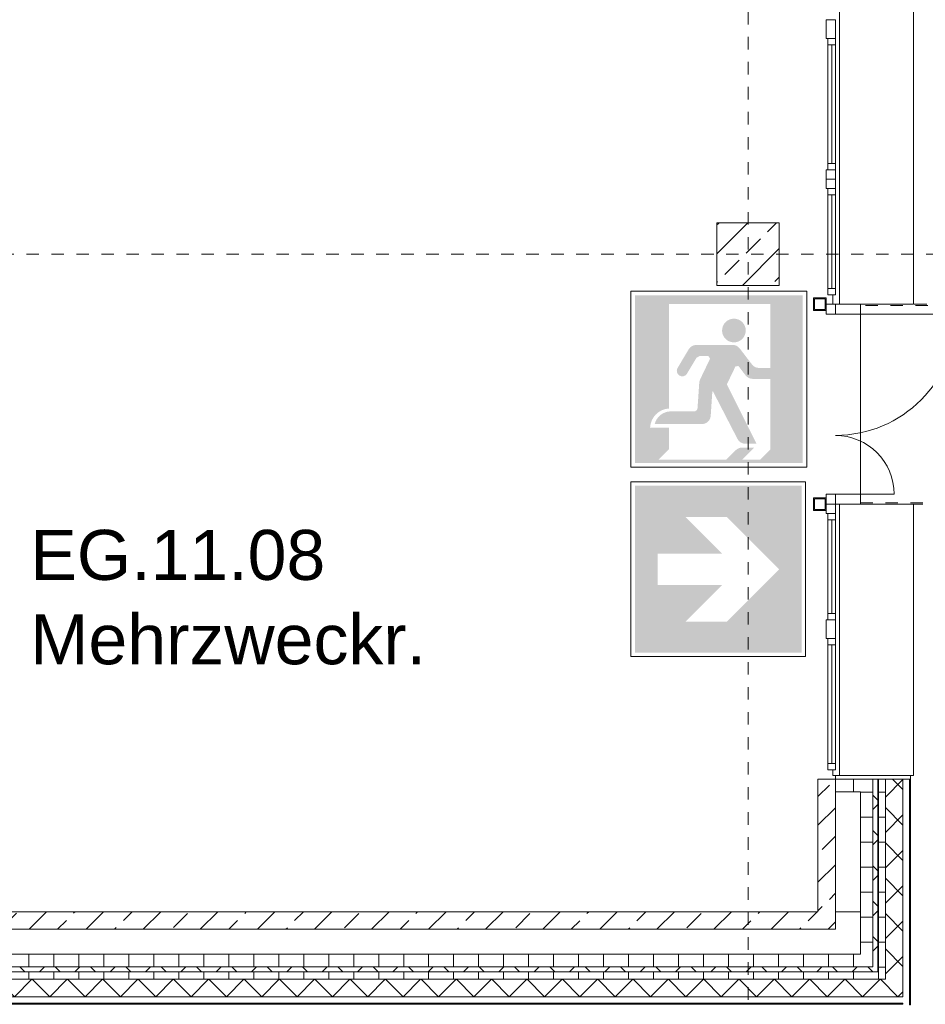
# Model space of a CAD drawing. Header units: metres. Extents: x -54 to 119, y -77 to 33.
# Tile 41 of 138: x 76.13 to 83.38, y -55.5 to -47.62. Entities that reach past the tile are written whole.
import ezdxf

# ---------------------------------------------------------------- set-up
doc = ezdxf.new("R2010")
doc.units = ezdxf.units.M
doc.linetypes.add('Rasterlinie', pattern=[0.019, 0.01, -0.003, 0.003, -0.003])
doc.linetypes.add('Verdeckt', pattern=[0.003, 0.002, -0.001])
for name, color, linetype, lineweight in [('A_Allgemeine Beschriftungen', 7, 'Continuous', 9), ('A_Fassadenelemente', 7, 'Continuous', 9), ('A_Fassadenpfosten', 7, 'Continuous', 9), ('A_Fenster', 7, 'Continuous', 9), ('A_Geschossdecken', 7, 'Continuous', 9), ('A_Importierte Elemente in Familien', 7, 'Continuous', 9), ('A_Raster', 7, 'Continuous', 9), ('A_Räume_Beschriftung', 7, 'Continuous', 9), ('A_Tragwerksstützen', 7, 'Continuous', 9), ('A_Tragwerksstützen_Stahlbeton', 7, 'Continuous', 18), ('A_Treppen', 7, 'Continuous', 9), ('A_Türen', 7, 'Continuous', 9), ('A_Wände', 7, 'Continuous', 9), ('A_Wände_Schraffur', 7, 'Continuous', 18)]:
    doc.layers.add(name, color=color, linetype=linetype, lineweight=lineweight)
doc.styles.add('Arial_B', font='txt', dxfattribs={"height": 0.3999999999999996})
pattern_1 = [(45, (0, 0), (-0.2283954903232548, 0.2283954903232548), []), (45, (0.228, 0), (-0.2283954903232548, 0.2283954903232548), [0.161, -0.081])]
pattern_2 = [(0, (0, 0), (0, 0.2), []), (90, (0, 0), (-0.2, 1.224646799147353e-17), [])]
pattern_3 = [(45, (0, 0), (-0.1414213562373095, 0.1414213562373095), []), (135, (0, 0), (-0.1414213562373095, -0.1414213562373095), [])]

# ---------------------------------------------------------------- blocks, each defined once
blk = doc.blocks.new('STB Stütze - rechteckig - STB 50 x 50-V51-BS_Übersicht_EG_BRANDSCHUTZ')
at = {"layer": 'A_Tragwerksstützen'}
h = blk.add_hatch(dxfattribs=at)
h.set_pattern_fill('FP_71', color=256, style=0, pattern_type=2)
h.set_pattern_definition([(45, (-81.956, 49.497), (-0.2283954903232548, 0.2283954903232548), []), (45, (-81.72800000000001, 49.497), (-0.2283954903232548, 0.2283954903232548), [0.161, -0.081])])
h.paths.add_polyline_path([(0.2500000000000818, -0.2500000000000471), (0.2500000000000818, 0.2499999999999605), (-0.2499999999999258, 0.2499999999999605), (-0.2499999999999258, -0.2500000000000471)], flags=0)
at = {"layer": 'A_Tragwerksstützen_Stahlbeton'}
for p, q in [((0.2499999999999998, 0.2499999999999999), (-0.2500000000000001, 0.2499999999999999)), ((-0.2500000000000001, 0.2499999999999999), (-0.2500000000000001, -0.2499999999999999)), ((0.2499999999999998, -0.2499999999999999), (0.2499999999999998, 0.2499999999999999)), ((-0.2500000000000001, -0.2499999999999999), (0.2499999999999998, -0.2499999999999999))]:
    blk.add_line(p, q, dxfattribs=at)
blk = doc.blocks.new('Systemelement - GSH_Fassadenelement_132-132-132-6511480-BS_Übersicht_EG_BRANDSCHUTZ')
at = {"layer": 'A_Fassadenelemente'}
for p, q in [((-0.302000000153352, -0.052), (0.302000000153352, -0.052)), ((-0.302000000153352, -0.06), (-0.302000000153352, -0.052)), ((0.302000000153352, -0.06), (-0.302000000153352, -0.06)), ((0.302000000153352, -0.06), (0.302000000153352, -0.052))]:
    blk.add_line(p, q, dxfattribs=at)
blk = doc.blocks.new('Systemelement - GSH_Fassadenelement_132-132-132-6511472-BS_Übersicht_EG_BRANDSCHUTZ')
at = {"layer": 'A_Fassadenelemente'}
for p, q in [((-0.3259999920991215, 0.06), (0.3259999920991, 0.06)), ((-0.3259999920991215, 0.052), (-0.3259999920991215, 0.06)), ((0.3259999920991, 0.052), (-0.3259999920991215, 0.052)), ((0.3259999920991, 0.052), (0.3259999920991, 0.06))]:
    blk.add_line(p, q, dxfattribs=at)
blk = doc.blocks.new('Systemelement - GSH_Fassadenelement_132-132-132-6511474-BS_Übersicht_EG_BRANDSCHUTZ')
at = {"layer": 'A_Fassadenelemente'}
for p, q in [((-0.6000000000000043, 0.06), (0.5999999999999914, 0.06)), ((-0.6000000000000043, 0.052), (-0.6000000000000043, 0.06)), ((0.5999999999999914, 0.052), (-0.6000000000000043, 0.052)), ((0.5999999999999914, 0.052), (0.5999999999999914, 0.06))]:
    blk.add_line(p, q, dxfattribs=at)
blk = doc.blocks.new('Systemelement - GSH_Fassadenelement_132-132-132-6636848-BS_Übersicht_EG_BRANDSCHUTZ')
at = {"layer": 'A_Fassadenelemente'}
for p, q in [((-0.5999999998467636, -0.052), (0.5999999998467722, -0.052)), ((-0.5999999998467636, -0.06), (-0.5999999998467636, -0.052)), ((0.5999999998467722, -0.06), (-0.5999999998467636, -0.06)), ((0.5999999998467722, -0.06), (0.5999999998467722, -0.052))]:
    blk.add_line(p, q, dxfattribs=at)
blk = doc.blocks.new('Fensterbank1 - Fensterbank-6073046-BS_Übersicht_EG_BRANDSCHUTZ')
at = {"layer": 'A_Fenster'}
for p, q in [((82.68691335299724, -44.12696157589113), (82.68691335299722, -49.8969615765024)), ((83.27998251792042, -49.89696157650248), (83.27998251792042, -44.12696157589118)), ((82.63600751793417, -49.82196157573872), (82.63600751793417, -49.8969615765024)), ((82.68691335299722, -49.8969615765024), (82.65600751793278, -49.8969615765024)), ((83.27559186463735, -49.8969615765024), (82.68691335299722, -49.8969615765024)), ((83.2799825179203, -49.8969615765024), (83.27559186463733, -49.8969615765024)), ((82.65600751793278, -51.49696157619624), (82.68691335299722, -51.49696157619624)), ((82.68691335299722, -51.49696157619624), (83.27559186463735, -51.49696157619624)), ((82.68691335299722, -51.49696157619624), (82.68691335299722, -53.66696157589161)), ((83.27559186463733, -51.49696157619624), (83.2799825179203, -51.49696157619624)), ((83.27998251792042, -53.66696157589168), (83.27998251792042, -51.49696157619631)), ((82.63600751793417, -53.62196157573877), (82.63600751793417, -53.66696157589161)), ((82.656007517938, -53.66696157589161), (82.63600751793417, -53.66696157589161)), ((83.27559186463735, -53.66696157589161), (83.25600751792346, -53.66696157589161)), ((83.2799825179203, -53.66696157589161), (83.27559186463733, -53.66696157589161))]:
    blk.add_line(p, q, dxfattribs=at)
blk = doc.blocks.new('Metal_Verkleidung - Metal_Verkleidung-6154593-BS_Übersicht_EG_BRANDSCHUTZ')
at = {"layer": 'A_Wände', "lineweight": 18}
for p, q in [((82.65600751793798, -53.66696157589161), (83.25600751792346, -53.66696157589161)), ((82.65600751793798, -53.69696157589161), (82.65600751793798, -53.66696157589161)), ((83.25600751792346, -53.69696157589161), (82.65600751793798, -53.69696157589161)), ((83.25600751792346, -53.69696157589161), (83.25600751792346, -53.66696157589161))]:
    blk.add_line(p, q, dxfattribs=at)
blk = doc.blocks.new('GSH_Fassade_Fenster_1flg - GSH_Fassade_Fenster_1flg-6402572-BS_Übersicht_EG_BRANDSCHUTZ')
at = {"layer": 'A_Fassadenelemente'}
for p, q in [((-0.5249999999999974, 0.01500000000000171), (-0.475000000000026, 0.01500000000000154)), ((-0.5249999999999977, -0.04499999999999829), (-0.5249999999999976, 0.01500000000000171)), ((-0.475000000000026, 0.01500000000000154), (0.4749999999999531, 0.01499999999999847)), ((-0.4750000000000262, -0.04499999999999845), (-0.475000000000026, 0.01500000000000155)), ((0.5249999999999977, 0.01499999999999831), (0.4749999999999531, 0.01499999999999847)), ((0.474999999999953, -0.04500000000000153), (0.4749999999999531, 0.01499999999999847)), ((0.5249999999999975, -0.04500000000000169), (0.5249999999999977, 0.01499999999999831)), ((-0.5249999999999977, -0.04499999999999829), (-0.4750000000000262, -0.04499999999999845)), ((0.4749999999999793, -0.01499999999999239), (-0.4750000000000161, -0.01499999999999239)), ((0.474999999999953, -0.04500000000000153), (-0.4750000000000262, -0.04499999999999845)), ((0.5249999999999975, -0.04500000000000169), (0.474999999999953, -0.04500000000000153))]:
    blk.add_line(p, q, dxfattribs=at)
blk = doc.blocks.new('Pfosten rechteckig - 150x75-5520198-BS_Übersicht_EG_BRANDSCHUTZ')
at = {"layer": 'A_Fassadenpfosten'}
for p, q in [((0.07499999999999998, 0.06), (-0.07499999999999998, 0.06)), ((-0.07499999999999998, 0.06), (-0.07499999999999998, -0.01499999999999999)), ((0.07499999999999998, 0.06), (0.07499999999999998, -0.01499999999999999)), ((-0.07499999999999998, -0.01499999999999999), (0.07499999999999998, -0.01499999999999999))]:
    blk.add_line(p, q, dxfattribs=at)
blk = doc.blocks.new('GSH_Fassade_Fenster_1flg - GSH_Fassade_Fenster_1flg-6402585-BS_Übersicht_EG_BRANDSCHUTZ')
at = {"layer": 'A_Fassadenelemente'}
for p, q in [((-0.4249999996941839, 0.01500000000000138), (-0.3749999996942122, 0.01500000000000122)), ((-0.4249999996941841, -0.04499999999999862), (-0.4249999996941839, 0.01500000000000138)), ((-0.3749999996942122, 0.01500000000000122), (0.3749999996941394, 0.01499999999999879)), ((-0.3749999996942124, -0.04499999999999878), (-0.3749999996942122, 0.01500000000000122)), ((0.4249999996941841, 0.01499999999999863), (0.3749999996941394, 0.01499999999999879)), ((0.3749999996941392, -0.04500000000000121), (0.3749999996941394, 0.01499999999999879)), ((0.4249999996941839, -0.04500000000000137), (0.4249999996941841, 0.01499999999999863)), ((-0.4249999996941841, -0.04499999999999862), (-0.3749999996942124, -0.04499999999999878)), ((0.3749999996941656, -0.01499999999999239), (-0.3749999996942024, -0.01499999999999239)), ((0.3749999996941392, -0.04500000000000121), (-0.3749999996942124, -0.04499999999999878)), ((0.4249999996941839, -0.04500000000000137), (0.3749999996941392, -0.04500000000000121))]:
    blk.add_line(p, q, dxfattribs=at)
blk = doc.blocks.new('Pfosten rechteckig - 75x75_Recht-6402573-BS_Übersicht_EG_BRANDSCHUTZ')
at = {"layer": 'A_Fassadenpfosten'}
for p, q in [((-0.05, 0.06), (-0.07499999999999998, 0.06)), ((-0.07499999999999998, 0.06), (-0.07499999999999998, -0.01499999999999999)), ((-0.07499999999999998, -0.01499999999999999), (0, -0.01499999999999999))]:
    blk.add_line(p, q, dxfattribs=at)
blk = doc.blocks.new('Pfosten rechteckig - 75x75_Recht-5520358-BS_Übersicht_EG_BRANDSCHUTZ')
at = {"layer": 'A_Fassadenpfosten'}
for p, q in [((0, 0.06), (-0.07499999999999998, 0.06)), ((-0.07499999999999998, 0.06), (-0.07499999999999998, -0.01499999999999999)), ((0, 0.06), (0, -0.01499999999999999)), ((-0.07499999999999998, -0.01499999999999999), (0, -0.01499999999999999))]:
    blk.add_line(p, q, dxfattribs=at)
blk = doc.blocks.new('Pfosten rechteckig - 75x75_Links-5520361-BS_Übersicht_EG_BRANDSCHUTZ')
at = {"layer": 'A_Fassadenpfosten'}
for p, q in [((0, 0.06), (-0.07499999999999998, 0.06)), ((-0.07499999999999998, 0.06), (-0.07499999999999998, -0.01499999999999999)), ((0, 0.06), (0, -0.01499999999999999)), ((-0.07499999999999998, -0.01499999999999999), (0, -0.01499999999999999))]:
    blk.add_line(p, q, dxfattribs=at)
blk = doc.blocks.new('GSH_Fassade_Tuer_2flg - A_SL_Glass_Blau-6558221-BS_Übersicht_EG_BRANDSCHUTZ')
at = {"layer": 'A_Türen'}
for p, q in [((-0.7199999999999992, 0.06000000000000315), (-0.8, 0.06000000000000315)), ((-0.8, 0.06000000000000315), (-0.8, -0.014999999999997)), ((-0.7199999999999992, -0.014999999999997), (-0.7199999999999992, 0.06000000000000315)), ((0.8000000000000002, 0.06000000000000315), (0.7200000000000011, 0.06000000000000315)), ((0.7200000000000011, 0.06000000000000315), (0.7200000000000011, -0.014999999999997)), ((0.8000000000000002, -0.014999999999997), (0.8000000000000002, 0.06000000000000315)), ((-0.8, -0.014999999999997), (-0.7199999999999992, -0.014999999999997)), ((-0.7199999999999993, -0.01499999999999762), (-0.7199999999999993, -0.4847563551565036)), ((0.7200000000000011, -0.014999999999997), (0.8000000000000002, -0.014999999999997)), ((0.7200000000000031, -0.01500000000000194), (0.7200000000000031, -0.984756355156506))]:
    blk.add_line(p, q, dxfattribs=at)
for centre, radius, start, end in [((-0.7199999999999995, -0.01499999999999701), 0.4697563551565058, 270, 359.9999999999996), ((0.7200000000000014, -0.01499999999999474), 0.9697563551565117, 180.0000000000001, 269.9999999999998)]:
    blk.add_arc(centre, radius, start, end, dxfattribs=at)
blk = doc.blocks.new('SHS Stütze _EN 10219-2_ - SHS 100 x 8-6617283-BS_Übersicht_EG_BRANDSCHUTZ')
at = {"layer": 'A_Tragwerksstützen'}
h = blk.add_hatch(dxfattribs=at)
h.set_pattern_fill('FP_151', color=256, style=0, pattern_type=2)
h.set_pattern_definition([(135, (-51.497, -82.531), (-0.5027529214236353, -0.5027529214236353), []), (135, (-52.25899999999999, -82.531), (-0.5027529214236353, -0.5027529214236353), [])])
h.paths.add_polyline_path([(0.05000000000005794, 0.05000000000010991), (-0.04999999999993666, 0.05000000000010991), (-0.04999999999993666, -0.049999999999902), (0.05000000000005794, -0.049999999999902)], flags=0)
h.paths.add_polyline_path([(0.04200000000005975, 0.04200000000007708), (0.04200000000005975, -0.04199999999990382), (-0.04199999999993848, -0.04199999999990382), (-0.04199999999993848, 0.04200000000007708), (0.02999999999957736, 0.04200000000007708)], flags=0)
for p, q in [((-0.05000000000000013, 0.05000000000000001), (-0.05000000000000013, -0.04999999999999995)), ((-0.04199999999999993, -0.04199999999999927), (-0.04199999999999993, 0.04200000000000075)), ((-0.04199999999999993, 0.04200000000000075), (0.04200000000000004, 0.04200000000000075)), ((0.04999999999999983, 0.05000000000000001), (-1.522781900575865e-16, 0.05000000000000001)), ((0.04200000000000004, 0.04200000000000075), (0.04200000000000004, -0.04199999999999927)), ((0.04999999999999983, -0.04999999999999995), (0.04999999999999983, 0.05000000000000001)), ((-0.05000000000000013, -0.04999999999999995), (0.04999999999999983, -0.04999999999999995)), ((0.04200000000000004, -0.04199999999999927), (-0.04199999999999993, -0.04199999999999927))]:
    blk.add_line(p, q, dxfattribs=at)
blk = doc.blocks.new('SHS Stütze _EN 10219-2_ - SHS 100 x 8-6617281-BS_Übersicht_EG_BRANDSCHUTZ')
at = {"layer": 'A_Tragwerksstützen'}
for p, q in [((-0.05000000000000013, 0.04999999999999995), (0.04999999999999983, 0.04999999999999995)), ((-0.05000000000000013, -0.05000000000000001), (-0.05000000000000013, 0.04999999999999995)), ((-0.04199999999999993, 0.04199999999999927), (-0.04199999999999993, -0.04200000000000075)), ((0.04200000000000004, 0.04199999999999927), (-0.04199999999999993, 0.04199999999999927)), ((0.04200000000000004, -0.04200000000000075), (0.04200000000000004, 0.04199999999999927)), ((0.04999999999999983, 0.04999999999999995), (0.04999999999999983, -0.05000000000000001)), ((-0.04199999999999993, -0.04200000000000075), (0.04200000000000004, -0.04200000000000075)), ((0.04999999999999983, -0.05000000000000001), (-3.403417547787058e-14, -0.05000000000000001))]:
    blk.add_line(p, q, dxfattribs=at)
blk = doc.blocks.new('Sammelstelle_Symbol - Sammelstelle_Symbol-7037390-BS_Übersicht_EG_BRANDSCHUTZ')
at = {"layer": 'A_Importierte Elemente in Familien'}
h = blk.add_hatch(color=256, dxfattribs=at)
edge = h.paths.add_edge_path(flags=0)
edge.add_line((-0.002012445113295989, 0.002949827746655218), (-0.002012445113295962, -0.001222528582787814))
edge.add_arc((-0.001967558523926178, -0.002027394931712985), 0.0008061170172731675, 93.19202166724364, 177.1169329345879)
edge.add_line((-0.002772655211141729, -0.001986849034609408), (-0.003378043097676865, -0.001986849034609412))
edge.add_line((-0.003378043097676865, -0.001986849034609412), (-0.003378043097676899, 0.003303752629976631))
edge.add_line((-0.003378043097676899, 0.003303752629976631), (0.003334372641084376, 0.003303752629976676))
edge.add_line((0.003334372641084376, 0.003303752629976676), (0.00333437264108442, -0.003408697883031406))
edge.add_line((0.00333437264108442, -0.003408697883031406), (0.001640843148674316, -0.003408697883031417))
edge.add_line((0.001640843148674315, -0.003264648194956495), (0.001640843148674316, -0.003408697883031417))
edge.add_line((0.001640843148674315, -0.003264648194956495), (0.002035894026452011, -0.002869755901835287))
edge.add_line((0.002035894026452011, -0.002869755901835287), (0.002035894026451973, 0.002949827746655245))
edge.add_line((0.002035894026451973, 0.002949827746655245), (-0.002012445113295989, 0.002949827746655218))
h = blk.add_hatch(color=256, dxfattribs=at)
edge = h.paths.add_edge_path(flags=0)
edge.add_arc((0.0005820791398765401, 0.001895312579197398), 0.0004734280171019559, 8.523886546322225e-13, 180.0000000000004)
edge.add_line((0.0001086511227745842, 0.001895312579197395), (0.001055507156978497, 0.001895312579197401))
h = blk.add_hatch(color=256, dxfattribs=at)
edge = h.paths.add_edge_path(flags=0)
edge.add_arc((0.0005820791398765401, 0.001895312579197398), 0.0004734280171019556, 180.0000000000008, 360.0000000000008)
edge.add_line((0.001055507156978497, 0.001895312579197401), (0.0001086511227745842, 0.001895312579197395))
h = blk.add_hatch(color=256, dxfattribs=at)
edge = h.paths.add_edge_path(flags=0)
edge.add_line((0.0008119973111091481, 0.001180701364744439), (0.001306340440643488, 0.0005360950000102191))
edge.add_arc((0.001585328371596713, 0.0007500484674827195), 0.0003515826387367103, 217.4842912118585, 270.0000000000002)
edge.add_line((0.001585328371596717, 0.000398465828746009), (0.002035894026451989, 0.0003984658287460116))
edge.add_line((0.002035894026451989, 0.0003984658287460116), (0.002035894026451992, -3.847008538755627e-05))
edge.add_line((0.002035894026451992, -3.847008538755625e-05), (0.001331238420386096, -3.847008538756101e-05))
edge.add_arc((0.001331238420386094, 0.000313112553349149), 0.0003515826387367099, 217.4842912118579, 270.00000000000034, ccw=False)
edge.add_line((0.001052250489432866, 9.915908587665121e-05), (0.0007647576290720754, 0.0004740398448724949))
edge.add_line((0.0006455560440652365, 0.0004616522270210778), (0.0006552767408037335, 0.0004766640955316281))
edge.add_line((0.0006552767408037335, 0.0004766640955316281), (0.0006684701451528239, 0.0004887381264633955))
edge.add_line((0.0006684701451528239, 0.0004887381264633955), (0.0006842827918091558, 0.0004970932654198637))
edge.add_line((0.0006842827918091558, 0.0004970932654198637), (0.0007016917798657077, 0.0005011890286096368))
edge.add_line((0.0007016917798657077, 0.0005011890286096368), (0.0007195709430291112, 0.0005007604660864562))
edge.add_line((0.0007195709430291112, 0.0005007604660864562), (0.0007367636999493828, 0.0004958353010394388))
edge.add_line((0.0007367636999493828, 0.0004958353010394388), (0.0007521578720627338, 0.0004867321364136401))
edge.add_line((0.0007521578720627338, 0.0004867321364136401), (0.0007647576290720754, 0.0004740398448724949))
edge.add_line((0.0006455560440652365, 0.0004616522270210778), (0.0002994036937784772, -0.0002602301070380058))
edge.add_line((0.0002994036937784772, -0.0002602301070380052), (0.001489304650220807, -0.002634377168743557))
edge.add_line((0.001489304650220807, -0.002634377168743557), (0.001039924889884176, -0.00263437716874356))
edge.add_arc((0.001039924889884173, -0.002282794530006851), 0.0003515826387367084, 207.2950730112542, 270.0000000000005, ccw=False)
edge.add_line((0.0007274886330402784, -0.002444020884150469), (-0.0002546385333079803, -0.0005407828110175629))
edge.add_line((-0.0002811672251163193, -0.000546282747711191), (-0.0002804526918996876, -0.0005427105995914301))
edge.add_line((-0.0002804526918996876, -0.0005427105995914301), (-0.0002788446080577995, -0.0005394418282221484))
edge.add_line((-0.0002788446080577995, -0.0005394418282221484), (-0.000276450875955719, -0.0005366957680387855))
edge.add_line((-0.000276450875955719, -0.0005366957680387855), (-0.0002734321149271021, -0.0005346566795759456))
edge.add_line((-0.0002734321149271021, -0.0005346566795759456), (-0.0002699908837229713, -0.0005334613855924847))
edge.add_line((-0.0002699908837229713, -0.0005334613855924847), (-0.0002663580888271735, -0.0005331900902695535))
edge.add_line((-0.0002663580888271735, -0.0005331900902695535), (-0.0002627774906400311, -0.0005338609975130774))
edge.add_line((-0.0002627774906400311, -0.0005338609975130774), (-0.0002594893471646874, -0.0005354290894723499))
edge.add_line((-0.0002594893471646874, -0.0005354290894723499), (-0.0002567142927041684, -0.0005377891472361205))
edge.add_line((-0.0002567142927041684, -0.0005377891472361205), (-0.0002546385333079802, -0.0005407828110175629))
edge.add_line((-0.0002811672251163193, -0.000546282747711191), (-0.0003468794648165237, -0.00151773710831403))
edge.add_arc((-0.0006976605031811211, -0.001494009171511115), 0.0003515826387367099, 270.0000000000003, 356.13022758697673, ccw=False)
edge.add_line((-0.0006976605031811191, -0.001845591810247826), (-0.002585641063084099, -0.001845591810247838))
edge.add_arc((-0.001939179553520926, -0.002003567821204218), 0.0006654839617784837, 93.0187191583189, 166.2677388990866, ccw=False)
edge.add_line((-0.001974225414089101, -0.001339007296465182), (-0.001013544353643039, -0.001339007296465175))
edge.add_arc((-0.001013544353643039, -0.001198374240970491), 0.0001406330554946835, 269.9999999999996, 356.1302275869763)
edge.add_line((-0.0008732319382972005, -0.001207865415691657), (-0.0008044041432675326, -0.0001903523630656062))
edge.add_line((-0.0007706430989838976, -6.206492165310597e-05), (-0.0007936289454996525, -0.0001246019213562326))
edge.add_line((-0.0007936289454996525, -0.0001246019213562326), (-0.0008044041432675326, -0.0001903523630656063))
edge.add_line((-0.0007706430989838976, -6.206492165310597e-05), (-0.0003720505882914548, 0.0007691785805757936))
edge.add_line((-0.0004354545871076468, 0.0008698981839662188), (-0.0004179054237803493, 0.0008676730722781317))
edge.add_line((-0.0004179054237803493, 0.0008676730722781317), (-0.0004014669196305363, 0.0008611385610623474))
edge.add_line((-0.0004014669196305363, 0.0008611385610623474), (-0.000387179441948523, 0.000850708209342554))
edge.add_line((-0.000387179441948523, 0.000850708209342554), (-0.0003759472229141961, 0.000837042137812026))
edge.add_line((-0.0003759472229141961, 0.000837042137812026), (-0.0003684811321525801, 0.0008210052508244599))
edge.add_line((-0.0003684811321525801, 0.0008210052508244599), (-0.0003652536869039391, 0.0008036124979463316))
edge.add_line((-0.0003652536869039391, 0.0008036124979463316), (-0.0003664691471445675, 0.0007859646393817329))
edge.add_line((-0.0003664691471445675, 0.0007859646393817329), (-0.0003720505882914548, 0.0007691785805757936))
edge.add_line((-0.0004354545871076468, 0.0008698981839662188), (-0.0007975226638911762, 0.0008698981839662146))
edge.add_line((-0.0009183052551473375, 0.0008013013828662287), (-0.0008959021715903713, 0.0008297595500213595))
edge.add_line((-0.0008959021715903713, 0.0008297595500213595), (-0.0008669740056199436, 0.0008515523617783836))
edge.add_line((-0.0008669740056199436, 0.0008515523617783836), (-0.0008334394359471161, 0.0008652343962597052))
edge.add_line((-0.0008334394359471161, 0.0008652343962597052), (-0.0007975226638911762, 0.0008698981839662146))
edge.add_line((-0.0009183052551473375, 0.0008013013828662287), (-0.001306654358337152, 0.0001501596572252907))
edge.add_arc((-0.00148293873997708, 0.0002839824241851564), 0.000221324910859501, 154.0744030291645, 322.79677530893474, ccw=False)
edge.add_line((-0.001681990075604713, 0.0003807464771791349), (-0.001225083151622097, 0.001146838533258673))
edge.add_arc((-0.0009231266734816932, 0.0009667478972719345), 0.0003515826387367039, 90.0000000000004, 149.187618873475, ccw=False)
edge.add_line((-0.0009231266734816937, 0.001318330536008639), (0.000533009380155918, 0.001318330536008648))
edge.add_arc((0.0005330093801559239, 0.0009667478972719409), 0.0003515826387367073, 37.48429121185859, 90.00000000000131, ccw=False)
h = blk.add_hatch(color=256, dxfattribs=at)
edge = h.paths.add_edge_path(flags=0)
edge.add_line((-0.002012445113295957, -0.001986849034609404), (-0.002012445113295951, -0.002852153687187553))
edge.add_line((-0.002012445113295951, -0.002852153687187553), (-0.002425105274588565, -0.003264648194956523))
edge.add_line((-0.002425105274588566, -0.003264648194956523), (0.0002822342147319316, -0.003264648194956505))
edge.add_line((0.0002822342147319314, -0.003264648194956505), (0.0006558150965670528, -0.002891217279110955))
edge.add_arc((0.0009043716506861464, -0.003139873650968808), 0.0003515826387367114, 90.0000000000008, 134.9884976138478, ccw=False)
edge.add_line((0.0009043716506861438, -0.002788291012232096), (0.001388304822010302, -0.002788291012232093))
edge.add_line((0.001388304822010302, -0.002788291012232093), (0.0009117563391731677, -0.003264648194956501))
edge.add_line((0.0009117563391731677, -0.003264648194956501), (0.001640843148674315, -0.003264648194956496))
edge.add_line((0.001640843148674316, -0.003408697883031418), (0.001640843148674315, -0.003264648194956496))
edge.add_line((0.001640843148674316, -0.003408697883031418), (-0.003378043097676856, -0.003408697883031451))
edge.add_line((-0.003378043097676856, -0.003408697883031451), (-0.003378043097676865, -0.001986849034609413))
edge.add_line((-0.003378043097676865, -0.001986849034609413), (-0.002012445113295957, -0.001986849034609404))
at = {"layer": 'A_Importierte Elemente in Familien', "flags": 128}
for points in [[(0.00349399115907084, 0.003463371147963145), (0.001736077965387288, 0.003463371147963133), (-2.183522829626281e-05, 0.003463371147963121), (-0.001779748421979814, 0.00346337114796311), (-0.003537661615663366, 0.003463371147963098)], [(-0.003537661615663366, 0.003463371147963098), (-0.003537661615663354, 0.001705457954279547), (-0.003537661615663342, -5.245523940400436e-05), (-0.003537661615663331, -0.001810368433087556), (-0.003537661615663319, -0.003568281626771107)], [(0.003493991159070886, -0.003568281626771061), (0.003493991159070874, -0.00181036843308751), (0.003493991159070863, -5.24552394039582e-05), (0.003493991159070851, 0.001705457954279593), (0.00349399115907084, 0.003463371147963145)], [(-0.003537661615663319, -0.003568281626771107), (-0.001779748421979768, -0.003568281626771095), (-2.183522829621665e-05, -0.003568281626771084), (0.001736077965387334, -0.003568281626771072), (0.003493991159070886, -0.003568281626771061)]]:
    blk.add_lwpolyline(points, dxfattribs=at)
blk = doc.blocks.new('Richtungsangabe rechts - Symbol - Direction Indicator _green_ right DIN ISO 23601 - Symbol_dwg-7037662-BS_Übersicht_EG_BRANDSCHUTZ')
at = {"layer": 'A_Importierte Elemente in Familien'}
h = blk.add_hatch(color=256, dxfattribs=at)
h.paths.add_polyline_path([(0.003125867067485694, 0.007993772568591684), (0.005223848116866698, 0.005895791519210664), (0.001524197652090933, 0.005895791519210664), (0.001524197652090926, 0.004104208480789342), (0.005223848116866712, 0.004104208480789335), (0.003125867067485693, 0.002006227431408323), (0.005488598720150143, 0.002006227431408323), (0.008482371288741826, 0.005000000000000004), (0.005488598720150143, 0.007993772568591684)], flags=0)
h.paths.add_polyline_path([(0.009773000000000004, 0.009773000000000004), (0.009773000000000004, 0.0002269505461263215), (0.0002270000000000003, 0.0002269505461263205), (0.0002270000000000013, 0.009773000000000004)], flags=0)
at = {"layer": 'A_Importierte Elemente in Familien', "flags": 128}
for points in [[(0.01, 0.01), (0.0075, 0.01), (0.005, 0.01), (0.0025, 0.01), (0, 0.01)], [(0, 0.01), (0, 0.0075), (0, 0.005), (0, 0.0025), (0, 0)], [(0.01, 0), (0.01, 0.0025), (0.01, 0.005), (0.01, 0.0075), (0.01, 0.01)], [(0, 0), (0.0025, 0), (0.005, 0), (0.0075, 0), (0.01, 0)]]:
    blk.add_lwpolyline(points, dxfattribs=at)
blk = doc.blocks.new('Richtungsangabe rechts - Symbol - Richtungsangabe rechts - Symbol-7037664-BS_Übersicht_EG_BRANDSCHUTZ')
at = {"xscale": 0.6990391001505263, "yscale": 0.6990391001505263, "zscale": 0.6990391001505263}
blk.add_blockref('Richtungsangabe rechts - Symbol - Direction Indicator _green_ right DIN ISO 23601 - Symbol_dwg-7037662-BS_Übersicht_EG_BRANDSCHUTZ', (-0.003485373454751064, -0.003471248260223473), dxfattribs=at)

msp = doc.modelspace()

# ---------------------------------------------------------------- hatches: boundary and pattern name
at = {"layer": 'A_Wände_Schraffur', "lineweight": 9}
h = msp.add_hatch(dxfattribs=at)
h.set_pattern_fill('FP_9', color=256, style=0, pattern_type=2)
h.set_pattern_definition(pattern_1)
h.paths.add_polyline_path([(82.65600751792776, -54.89696157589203), (82.65600751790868, -53.69696157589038), (82.51600751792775, -53.69696157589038), (82.51600751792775, -54.89696157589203)], flags=0)
h = msp.add_hatch(dxfattribs=at)
h.set_pattern_fill('FP_1', color=256, style=0, pattern_type=2)
h.set_pattern_definition(pattern_2)
h.paths.add_polyline_path([(82.68691335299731, -53.79696157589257), (82.85600751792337, -53.79696157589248), (82.85600751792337, -53.69696157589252), (82.65600751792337, -53.69696157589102), (82.65600751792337, -53.79696157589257), (82.67600751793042, -53.79696157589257)], flags=0)
h = msp.add_hatch(dxfattribs=at)
h.set_pattern_fill('FP_1', color=256, style=0, pattern_type=2)
h.set_pattern_definition(pattern_2)
h.paths.add_polyline_path([(82.95600751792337, -55.096961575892), (82.95600751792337, -53.69696157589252), (82.85600751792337, -53.69696157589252), (82.85600751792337, -55.096961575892)], flags=0)
h = msp.add_hatch(dxfattribs=at)
h.set_pattern_fill('FP_2', color=256, style=0, pattern_type=2)
h.set_pattern_definition(pattern_3)
h.paths.add_polyline_path([(82.95600751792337, -55.19696157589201), (82.9960075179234, -55.19696157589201), (82.99600751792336, -53.69696157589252), (82.95600751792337, -53.69696157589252), (82.95600751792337, -55.096961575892)], flags=0)
h = msp.add_hatch(dxfattribs=at)
h.set_pattern_fill('FP_1', color=256, style=0, pattern_type=2)
h.set_pattern_definition(pattern_2)
h.paths.add_polyline_path([(83.01200751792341, -55.23696157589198), (83.05600751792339, -55.23696157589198), (83.05600751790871, -53.69696157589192), (82.99600751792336, -53.69696157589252), (82.9960075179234, -55.23696157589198)], flags=0)
h = msp.add_hatch(dxfattribs=at)
h.set_pattern_fill('FP_2', color=256, style=0, pattern_type=2)
h.set_pattern_definition(pattern_3)
h.paths.add_polyline_path([(83.1960075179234, -55.29696157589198), (83.1960075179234, -53.69696157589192), (83.05600751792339, -53.69696157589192), (83.05600751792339, -55.29696157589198), (83.12251264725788, -55.29696157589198)], flags=0)
h = msp.add_hatch(dxfattribs=at)
h.set_pattern_fill('FP_9', color=256, style=0, pattern_type=2)
h.set_pattern_definition(pattern_1)
h.paths.add_polyline_path([(82.51600751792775, -54.89696157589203), (82.51600751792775, -54.75696157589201), (74.15600751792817, -54.75696157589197), (74.15600751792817, -54.89696157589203), (80.86820775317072, -54.89696157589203)], flags=0)
h = msp.add_hatch(dxfattribs=at)
h.set_pattern_fill('FP_1', color=256, style=0, pattern_type=2)
h.set_pattern_definition(pattern_2)
h.paths.add_polyline_path([(80.86820775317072, -55.19696157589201), (82.95600751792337, -55.19696157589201), (82.95600751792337, -55.096961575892), (73.85600751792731, -55.096961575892), (73.85600751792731, -55.19696157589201), (76.35959796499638, -55.19696157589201)], flags=0)
h = msp.add_hatch(dxfattribs=at)
h.set_pattern_fill('FP_2', color=256, style=0, pattern_type=2)
h.set_pattern_definition(pattern_3)
h.paths.add_polyline_path([(82.51600751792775, -55.23696157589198), (82.9960075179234, -55.23696157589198), (82.9960075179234, -55.19696157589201), (73.81600751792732, -55.19696157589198), (73.81600751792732, -55.23696157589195), (80.86820775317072, -55.23696157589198)], flags=0)
h = msp.add_hatch(dxfattribs=at)
h.set_pattern_fill('FP_1', color=256, style=0, pattern_type=2)
h.set_pattern_definition(pattern_2)
h.paths.add_polyline_path([(82.51600751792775, -55.29696157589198), (83.05600751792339, -55.29696157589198), (83.05600751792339, -55.23696157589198), (73.75600751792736, -55.23696157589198), (73.75600751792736, -55.29696157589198), (80.86820775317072, -55.29696157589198)], flags=0)
h = msp.add_hatch(dxfattribs=at)
h.set_pattern_fill('FP_2', color=256, style=0, pattern_type=2)
h.set_pattern_definition(pattern_3)
h.paths.add_polyline_path([(83.12251264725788, -55.43696157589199), (83.1960075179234, -55.43696157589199), (83.1960075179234, -55.29696157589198), (73.61600751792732, -55.29696157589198), (73.61600751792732, -55.43696157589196), (82.85600751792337, -55.43696157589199)], flags=0)

# ---------------------------------------------------------------- linework, layer by layer
at = {"layer": 'A_Geschossdecken'}
for p, q in [((82.85600751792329, -51.49696157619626), (82.85600751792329, -49.89696157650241)), ((82.65600751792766, -54.75696157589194), (82.85600751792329, -54.75696157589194))]:
    msp.add_line(p, q, dxfattribs=at)
at = {"layer": 'A_Raster', "linetype": 'Rasterlinie'}
for p, q in [((81.95600751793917, -66.66020918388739), (81.95600751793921, 31.78443745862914)), ((6.58114391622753, -49.49696157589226), (94.58744689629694, -49.49696157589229))]:
    msp.add_line(p, q, dxfattribs=at)
at = {"layer": 'A_Treppen', "linetype": 'Verdeckt'}
for p, q in [((82.85600751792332, -49.89696157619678), (82.85600751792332, -49.90696157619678)), ((83.38600751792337, -49.89696157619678), (82.85600751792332, -49.89696157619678)), ((83.39600751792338, -49.90696157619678), (82.85600751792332, -49.90696157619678)), ((82.85600751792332, -49.90696157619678), (82.85600751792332, -51.48696157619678)), ((82.85600751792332, -51.48696157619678), (82.85600751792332, -51.49696157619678)), ((82.85600751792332, -51.48696157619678), (83.39600751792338, -51.48696157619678)), ((82.85600751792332, -51.49696157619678), (83.38600751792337, -51.49696157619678))]:
    msp.add_line(p, q, dxfattribs=at)
at = {"layer": 'A_Wände', "lineweight": 18}
for p, q in [((82.51600751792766, -54.75696157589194), (82.51600751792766, -53.69696157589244)), ((82.51600751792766, -53.69696157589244), (83.19600751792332, -53.69696157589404)), ((83.0560075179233, -55.29696157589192), (83.0560075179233, -53.69696157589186)), ((83.1960075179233, -53.69696157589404), (83.1960075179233, -55.43696157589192)), ((82.65600751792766, -53.79696157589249), (82.65600751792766, -54.89696157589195)), ((82.85600751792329, -53.79696157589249), (82.65600751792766, -53.79696157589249)), ((82.85600751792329, -55.09696157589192), (82.85600751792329, -53.79696157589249)), ((74.2960075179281, -54.75696157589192), (82.51600751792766, -54.75696157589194)), ((82.65600751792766, -54.89696157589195), (74.15600751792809, -54.89696157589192)), ((73.95600751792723, -55.0969615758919), (82.85600751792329, -55.09696157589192)), ((83.0560075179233, -55.29696157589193), (73.75600751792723, -55.2969615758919)), ((83.1960075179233, -55.43696157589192), (73.61600751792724, -55.43696157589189))]:
    msp.add_line(p, q, dxfattribs=at)
at = {"layer": 'A_Wände'}
for p, q in [((82.65600751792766, -53.79696157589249), (82.65600751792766, -53.69696157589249)), ((82.95600751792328, -55.19696157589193), (82.95600751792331, -53.69696157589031)), ((82.99600751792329, -55.23696157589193), (82.99600751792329, -53.69696157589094)), ((73.85600751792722, -55.1969615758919), (82.95600751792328, -55.19696157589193)), ((73.81600751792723, -55.2369615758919), (82.99600751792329, -55.23696157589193))]:
    msp.add_line(p, q, dxfattribs=at)

# ---------------------------------------------------------------- block references
at = {"layer": 'A_Allgemeine Beschriftungen', "xscale": 200, "yscale": 200, "zscale": 200}
for name, p in [('Sammelstelle_Symbol - Sammelstelle_Symbol-7037390-BS_Übersicht_EG_BRANDSCHUTZ', (81.72671252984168, -50.48696157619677)), ('Richtungsangabe rechts - Symbol - Richtungsangabe rechts - Symbol-7037664-BS_Übersicht_EG_BRANDSCHUTZ', (81.71600751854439, -52.02196157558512))]:
    msp.add_blockref(name, p, dxfattribs=at)
at = {"layer": 'A_Fassadenelemente'}
for name, p, rotation in [('GSH_Fassade_Fenster_1flg - GSH_Fassade_Fenster_1flg-6402572-BS_Übersicht_EG_BRANDSCHUTZ', (82.64100751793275, -48.29696157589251), 270), ('GSH_Fassade_Fenster_1flg - GSH_Fassade_Fenster_1flg-6402585-BS_Übersicht_EG_BRANDSCHUTZ', (82.64100751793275, -49.39696157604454), 270), ('GSH_Fassade_Fenster_1flg - GSH_Fassade_Fenster_1flg-6402585-BS_Übersicht_EG_BRANDSCHUTZ', (82.64100751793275, -51.99696157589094), 270), ('GSH_Fassade_Fenster_1flg - GSH_Fassade_Fenster_1flg-6402572-BS_Übersicht_EG_BRANDSCHUTZ', (82.64100751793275, -53.09696157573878), 270), ('Systemelement - GSH_Fassadenelement_132-132-132-6636848-BS_Übersicht_EG_BRANDSCHUTZ', (83.19600751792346, -54.29696157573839), 90), ('Systemelement - GSH_Fassadenelement_132-132-132-6511480-BS_Übersicht_EG_BRANDSCHUTZ', (83.19600751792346, -55.1989615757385), 90), ('Systemelement - GSH_Fassadenelement_132-132-132-6511474-BS_Übersicht_EG_BRANDSCHUTZ', (75.94400753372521, -55.4369615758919), 180), ('Systemelement - GSH_Fassadenelement_132-132-132-6511474-BS_Übersicht_EG_BRANDSCHUTZ', (77.14400753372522, -55.4369615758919), 180), ('Systemelement - GSH_Fassadenelement_132-132-132-6511474-BS_Übersicht_EG_BRANDSCHUTZ', (78.34400753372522, -55.4369615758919), 180), ('Systemelement - GSH_Fassadenelement_132-132-132-6511474-BS_Übersicht_EG_BRANDSCHUTZ', (79.54400753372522, -55.43696157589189), 180), ('Systemelement - GSH_Fassadenelement_132-132-132-6511474-BS_Übersicht_EG_BRANDSCHUTZ', (80.74400753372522, -55.43696157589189), 180), ('Systemelement - GSH_Fassadenelement_132-132-132-6511474-BS_Übersicht_EG_BRANDSCHUTZ', (81.94400753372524, -55.43696157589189), 180), ('Systemelement - GSH_Fassadenelement_132-132-132-6511472-BS_Übersicht_EG_BRANDSCHUTZ', (82.87000752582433, -55.43696157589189), 180)]:
    msp.add_blockref(name, p, dxfattribs=dict(at, rotation=rotation))
at = {"layer": 'A_Fassadenpfosten', "extrusion": (0, 0, -1), "rotation": 270}
for name, p in [('Pfosten rechteckig - 150x75-5520198-BS_Übersicht_EG_BRANDSCHUTZ', (-82.64100751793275, -47.69696157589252)), ('Pfosten rechteckig - 75x75_Recht-5520358-BS_Übersicht_EG_BRANDSCHUTZ', (-82.64100751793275, -48.89696157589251)), ('Pfosten rechteckig - 150x75-5520198-BS_Übersicht_EG_BRANDSCHUTZ', (-82.64100751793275, -52.49696157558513))]:
    msp.add_blockref(name, p, dxfattribs=at)
at = {"layer": 'A_Fassadenpfosten', "rotation": 90}
for name, p in [('Pfosten rechteckig - 75x75_Links-5520361-BS_Übersicht_EG_BRANDSCHUTZ', (82.64100751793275, -48.89696157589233)), ('Pfosten rechteckig - 75x75_Recht-6402573-BS_Übersicht_EG_BRANDSCHUTZ', (82.64100751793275, -51.49696157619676))]:
    msp.add_blockref(name, p, dxfattribs=at)
at = {"layer": 'A_Fenster'}
msp.add_blockref('Fensterbank1 - Fensterbank-6073046-BS_Übersicht_EG_BRANDSCHUTZ', (0, 0), dxfattribs=at)
at = {"layer": 'A_Tragwerksstützen'}
msp.add_blockref('STB Stütze - rechteckig - STB 50 x 50-V51-BS_Übersicht_EG_BRANDSCHUTZ', (81.95600751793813, -49.49696157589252), dxfattribs=at)
for name, p, rotation in [('SHS Stütze _EN 10219-2_ - SHS 100 x 8-6617281-BS_Übersicht_EG_BRANDSCHUTZ', (82.53100751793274, -49.89696157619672), 90.0000000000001), ('SHS Stütze _EN 10219-2_ - SHS 100 x 8-6617283-BS_Übersicht_EG_BRANDSCHUTZ', (82.53100751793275, -51.49696157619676), 269.9999999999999)]:
    msp.add_blockref(name, p, dxfattribs=dict(at, rotation=rotation))
at = {"layer": 'A_Türen', "rotation": 90}
msp.add_blockref('GSH_Fassade_Tuer_2flg - A_SL_Glass_Blau-6558221-BS_Übersicht_EG_BRANDSCHUTZ', (82.64100751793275, -50.69696157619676), dxfattribs=at)
at = {"layer": 'A_Wände'}
msp.add_blockref('Metal_Verkleidung - Metal_Verkleidung-6154593-BS_Übersicht_EG_BRANDSCHUTZ', (0, 0), dxfattribs=at)

# ---------------------------------------------------------------- texts
at = {"layer": 'A_Räume_Beschriftung', "char_height": 0.3999999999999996, "attachment_point": 1, "style": 'Arial_B'}
for s, insert, width in [('EG.11.08', (76.21207794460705, -51.70261675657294), 2.918142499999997), ('Mehrzweckr.', (76.21207794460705, -52.37730425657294), 4.200842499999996)]:
    msp.add_mtext(s, dxfattribs=dict(at, insert=insert, width=width))

doc.saveas('drawing.dxf')
